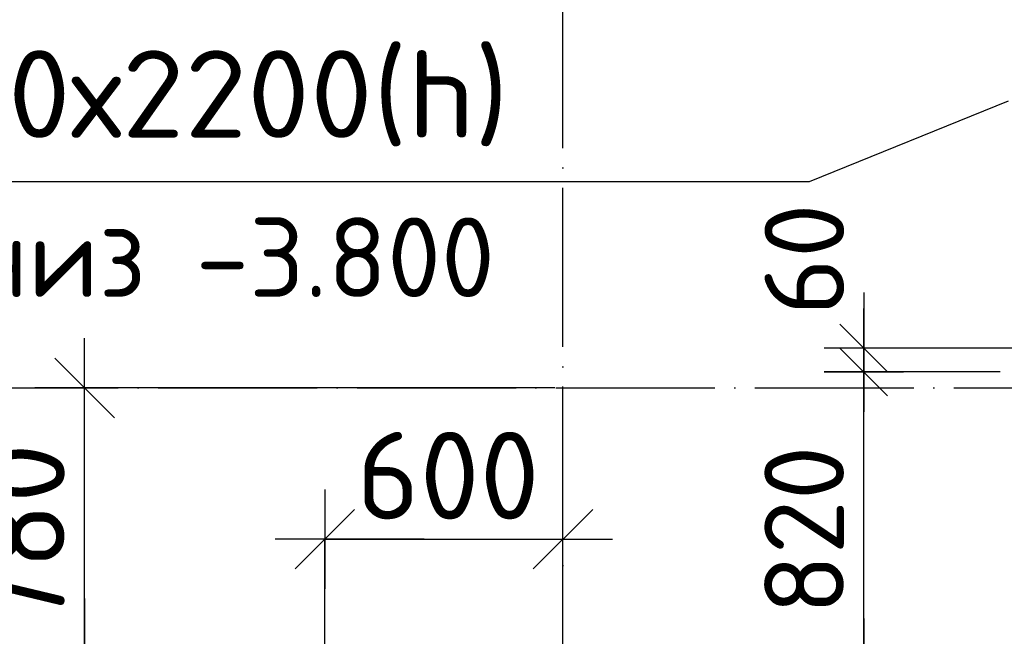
# Model space of a CAD drawing. Header units: millimetres. Extents: x 40580 to 559114, y -343730 to 81020.
# Tile 35 of 256: x 188335 to 190811, y -68729 to -67178. Entities that reach past the tile are written whole.
import ezdxf
from ezdxf.enums import TextEntityAlignment as Align

# ---------------------------------------------------------------- set-up
doc = ezdxf.new("R2010")
doc.units = ezdxf.units.MM
doc.linetypes.add('______11', pattern=[500, 400, -50, 0, -50])
doc.linetypes.add('______5', pattern=[1100, 800, -100, 100, -100])
for name, color, linetype in [('___________________', 253, '______5'), ('______________________', 7, 'Continuous'), ('_______________________1', 7, 'Continuous'), ('________________________2', 7, 'Continuous')]:
    doc.layers.add(name, color=color, linetype=linetype)
doc.styles.add('ISOCPEUR', font='isocpeur.ttf')

# ---------------------------------------------------------------- blocks, each defined once
blk = doc.blocks.new('ALL_ML_STRICH')
at = {"color": 0, "linetype": 'ByBlock', "lineweight": -2}
for p, q in [((0, -0.5), (0, 0.5)), ((-0.3, -0.3), (0.3, 0.3)), ((-1, 0), (0.5, 0))]:
    blk.add_line(p, q, dxfattribs=at)

msp = doc.modelspace()

# ---------------------------------------------------------------- linework, layer by layer
at = {"layer": '___________________', "color": 253, "linetype": '______11'}
for p, q in [((189700.5, -85004.1), (189700.5, -64804.1)), ((189700.5, -85004.1), (189700.5, -64804.1)), ((177180.5, -68104.1), (224260.5, -68104.1)), ((177180.5, -68104.1), (224260.5, -68104.1))]:
    msp.add_line(p, q, dxfattribs=at)
at = {"layer": '______________________', "color": 253, "linetype": 'Continuous'}
for p, q in [((189680.5, -68104.1), (188497.8, -68104.1)), ((189102, -68954.1), (189102, -68484.8)), ((189700.5, -68531.8), (189700.5, -68484.8))]:
    msp.add_line(p, q, dxfattribs=at)
at = {"layer": '______________________', "color": 7, "linetype": 'Continuous'}
for p, q in [((188497.8, -68884.1), (188497.8, -68104.1)), ((189102, -68484.8), (189700.5, -68484.8))]:
    msp.add_line(p, q, dxfattribs=at)
at = {"layer": '_______________________1', "color": 253, "linetype": 'Continuous'}
for p, q in [((190930.5, -68004.1), (190457.2, -68004.1)), ((190800.5, -68064.1), (190457.2, -68064.1)), ((190800.5, -68064.1), (190457.2, -68064.1))]:
    msp.add_line(p, q, dxfattribs=at)
at = {"layer": '_______________________1', "color": 7, "linetype": 'Continuous'}
for p, q in [((190457.2, -68064.1), (190457.2, -68004.1)), ((190457.2, -68884.1), (190457.2, -68064.1))]:
    msp.add_line(p, q, dxfattribs=at)
at = {"layer": '________________________2', "color": 7, "linetype": 'Continuous'}
for p, q in [((190820.5, -67382.5), (190320, -67585.4)), ((190320, -67585.4), (187180, -67585.4))]:
    msp.add_line(p, q, dxfattribs=at)

# ---------------------------------------------------------------- block references
at = {"layer": '______________________', "color": 7, "linetype": 'Continuous', "xscale": 250, "yscale": 250, "zscale": 250}
for p, rotation in [((188497.8, -68104.1), 90), ((189102, -68484.8), 180), ((188497.8, -68884.1), 270)]:
    msp.add_blockref('ALL_ML_STRICH', p, dxfattribs=dict(at, rotation=rotation))
msp.add_blockref('ALL_ML_STRICH', (189700.5, -68484.8), dxfattribs=at)
at = {"layer": '_______________________1', "color": 7, "linetype": 'Continuous', "xscale": 200, "yscale": 200, "zscale": 200}
for p, rotation in [((190457.2, -68064.1), 270), ((190457.2, -68004.1), 90), ((190457.2, -68064.1), 90), ((190457.2, -68884.1), 270)]:
    msp.add_blockref('ALL_ML_STRICH', p, dxfattribs=dict(at, rotation=rotation))

# ---------------------------------------------------------------- texts
at = {"layer": '______________________', "color": 7, "style": 'ISOCPEUR'}
msp.add_text('780', height=220, rotation=90, dxfattribs=at).set_placement((188447.8, -68714.1))
msp.add_text('600', height=220, dxfattribs=at).set_placement((189181.3, -68434.8))
at = {"layer": '_______________________1', "color": 7, "style": 'ISOCPEUR'}
for s, p in [('60', (190407.7, -67922)), ('820', (190407.2, -68674.1))]:
    msp.add_text(s, height=200, rotation=90, dxfattribs=at).set_placement(p)
at = {"layer": '________________________2', "color": 7, "linetype": 'Continuous', "style": 'ISOCPEUR'}
for s, height, p, p2 in [('отв. 1000х2200(h)', 220, (187189, -67474.7), (189565, -67474.7)), ('отм. низ -3.800', 200, (187579.7, -67875.4), (189529.7, -67875.4))]:
    msp.add_text(s, height=height, dxfattribs=at).set_placement(p, p2, align=Align.FIT)

doc.saveas('drawing.dxf')
